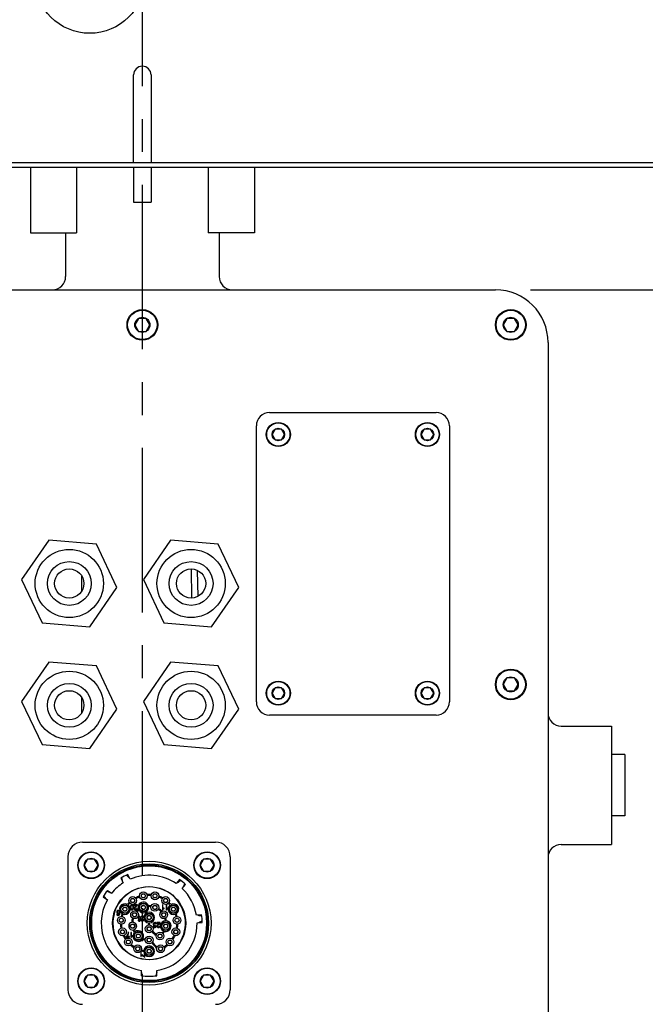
# Model space of a CAD drawing. Header units: millimetres. Extents: x 7426 to 8300, y 124 to 421.
# Tile 11 of 130: x 7946.51 to 7953.64, y 223.72 to 234.95. Entities that reach past the tile are written whole.
import ezdxf

# ---------------------------------------------------------------- set-up
doc = ezdxf.new("R2010")
doc.units = ezdxf.units.MM
doc.linetypes.add('CENTER', pattern=[0.6, 0.375, -0.075, 0.075, -0.075])
for name, color, linetype in [('DIM', 7, 'Continuous'), ('中心线', 7, 'Continuous'), ('外形图', 7, 'Continuous')]:
    doc.layers.add(name, color=color, linetype=linetype)
doc.styles.add('微软雅黑', font='msyh.ttc')
doc.dimstyles.new('尺寸标注_1_20比例', dxfattribs={"dimtxt": 2.1, "dimasz": 1.7, "dimexe": 0.5, "dimexo": 0.4, "dimgap": 0.5, "dimtad": 1, "dimdec": 1, "dimlfac": 20, "dimdsep": 46, "dimtxsty": '微软雅黑', "dimcen": 0.09, "dimadec": 0, "dimazin": 0, "dimtp": 0.01, "dimtm": 0.01, "dimtfac": 1, "dimtdec": 1, "dimtofl": 0, "dimtmove": 0, "dimatfit": 3, "dimfxl": 1, "dimtolj": 1, "dimarcsym": 0})

# ---------------------------------------------------------------- blocks, each defined once
blk = doc.blocks.new('*D1533')
at = {"layer": 'Defpoints', "color": 0}
for p in [(7952.535, 225.393), (7943.285, 223.118), (7952.535, 218.154)]:
    blk.add_point(p, dxfattribs=at)
at = {"layer": 'DIM', "color": 0, "lineweight": -2}
for p, q in [((7952.535, 224.993), (7952.535, 217.654)), ((7943.285, 222.718), (7943.285, 217.654)), ((7944.985, 218.154), (7950.835, 218.154))]:
    blk.add_line(p, q, dxfattribs=at)
at = {"layer": 'DIM', "color": 0}
for points in [[(7944.985, 218.437), (7944.985, 217.87), (7943.285, 218.154)], [(7950.835, 217.87), (7950.835, 218.437), (7952.535, 218.154)]]:
    blk.add_solid(points, dxfattribs=at)
at = {"layer": 'DIM', "color": 0, "insert": (7947.91, 219.745), "char_height": 2.1, "attachment_point": 5, "style": '微软雅黑'}
blk.add_mtext('\\A1;185', dxfattribs=at)
blk = doc.blocks.new('*D1534')
at = {"layer": 'Defpoints', "color": 0}
for p in [(7951.935, 231.868), (7951.935, 222.868), (7961.193, 222.868)]:
    blk.add_point(p, dxfattribs=at)
at = {"layer": 'DIM', "color": 0, "lineweight": -2}
for p, q in [((7952.335, 231.868), (7961.693, 231.868)), ((7961.193, 230.168), (7961.193, 224.568)), ((7952.335, 222.868), (7961.693, 222.868))]:
    blk.add_line(p, q, dxfattribs=at)
at = {"layer": 'DIM', "color": 0}
for points in [[(7961.477, 230.168), (7960.91, 230.168), (7961.193, 231.868)], [(7960.91, 224.568), (7961.477, 224.568), (7961.193, 222.868)]]:
    blk.add_solid(points, dxfattribs=at)
at = {"layer": 'DIM', "color": 0, "insert": (7959.603, 227.368), "char_height": 2.1, "attachment_point": 5, "rotation": 90, "style": '微软雅黑'}
blk.add_mtext('\\A1;180', dxfattribs=at)

msp = doc.modelspace()

# ---------------------------------------------------------------- linework, layer by layer
at = {"layer": '中心线', "linetype": 'CENTER', "ltscale": 5}
msp.add_line((7947.9098, 222.1896), (7947.9098, 287.3518), dxfattribs=at)
at = {"layer": '外形图', "linetype": 'Continuous'}
for p, q in [((7947.8098, 233.3182), (7947.8098, 234.3182)), ((7948.0098, 234.3182), (7948.0098, 233.3182)), ((7940.0347, 233.2682), (7947.1574, 233.2682)), ((7940.1597, 233.3182), (7955.6599, 233.3182)), ((7946.6327, 233.2682), (7946.6327, 232.5182)), ((7947.1574, 233.2682), (7948.6623, 233.2682)), ((7947.1598, 233.2682), (7947.1598, 232.5182)), ((7947.8098, 233.2682), (7947.8098, 232.8682)), ((7948.0098, 233.2682), (7948.0098, 232.8682)), ((7948.6599, 233.2682), (7948.6599, 232.5182)), ((7948.6623, 233.2682), (7955.7849, 233.2682)), ((7949.187, 233.2682), (7949.187, 232.5182)), ((7947.8098, 232.8682), (7948.0098, 232.8682)), ((7946.6327, 232.5182), (7947.1598, 232.5182)), ((7947.0348, 232.5182), (7947.0348, 232.0182)), ((7949.187, 232.5182), (7948.6599, 232.5182)), ((7948.7849, 232.5182), (7948.7849, 232.0182)), ((7943.8848, 231.8682), (7951.9349, 231.8682)), ((7947.8668, 231.5426), (7947.8238, 231.4682)), ((7947.9528, 231.5426), (7947.8668, 231.5426)), ((7947.9958, 231.4682), (7947.9528, 231.5426)), ((7952.0669, 231.5426), (7952.0239, 231.4682)), ((7952.1529, 231.5426), (7952.0669, 231.5426)), ((7952.1959, 231.4682), (7952.1529, 231.5426)), ((7947.8238, 231.4682), (7947.8668, 231.3937)), ((7947.9528, 231.3937), (7947.9958, 231.4682)), ((7952.0239, 231.4682), (7952.0669, 231.3937)), ((7952.1529, 231.3937), (7952.1959, 231.4682)), ((7947.8668, 231.3937), (7947.9528, 231.3937)), ((7952.0669, 231.3937), (7952.1529, 231.3937)), ((7952.5349, 231.2681), (7952.5349, 223.118)), ((7949.3599, 230.4681), (7951.2599, 230.4681)), ((7949.2099, 227.1681), (7949.2099, 230.3181)), ((7951.4099, 230.3181), (7951.4099, 227.1681)), ((7949.424, 230.2803), (7949.3881, 230.2181)), ((7949.3881, 230.2181), (7949.424, 230.156)), ((7949.4957, 230.2803), (7949.424, 230.2803)), ((7949.5316, 230.2181), (7949.4957, 230.2803)), ((7949.4957, 230.156), (7949.5316, 230.2181)), ((7951.124, 230.2803), (7951.0881, 230.2181)), ((7951.0881, 230.2181), (7951.124, 230.156)), ((7951.1958, 230.2803), (7951.124, 230.2803)), ((7951.2316, 230.2181), (7951.1958, 230.2803)), ((7951.1958, 230.156), (7951.2316, 230.2181)), ((7949.424, 230.156), (7949.4957, 230.156)), ((7951.124, 230.156), (7951.1958, 230.156)), ((7946.8429, 229.0117), (7946.533, 228.563)), ((7947.3864, 228.9676), (7946.8429, 229.0117)), ((7947.62, 228.4749), (7947.3864, 228.9676)), ((7948.2318, 229.0117), (7947.9219, 228.563)), ((7948.7753, 228.9676), (7948.2318, 229.0117)), ((7949.0089, 228.4749), (7948.7753, 228.9676)), ((7947.2154, 228.611), (7947.2154, 228.4269)), ((7948.4656, 228.6856), (7948.4713, 228.3525)), ((7948.5444, 228.3723), (7948.5392, 228.6684)), ((7946.533, 228.563), (7946.7666, 228.0703)), ((7947.9219, 228.563), (7948.1555, 228.0703)), ((7947.3101, 228.0262), (7947.62, 228.4749)), ((7948.699, 228.0262), (7949.0089, 228.4749)), ((7946.7666, 228.0703), (7947.3101, 228.0262)), ((7948.1555, 228.0703), (7948.699, 228.0262)), ((7946.8429, 227.6228), (7946.533, 227.1741)), ((7947.3864, 227.5787), (7946.8429, 227.6228)), ((7948.2318, 227.6228), (7947.9219, 227.1741)), ((7948.7753, 227.5787), (7948.2318, 227.6228)), ((7947.62, 227.086), (7947.3864, 227.5787)), ((7949.0089, 227.086), (7948.7753, 227.5787)), ((7952.0669, 227.4426), (7952.0239, 227.3681)), ((7952.1529, 227.4426), (7952.0669, 227.4426)), ((7952.1959, 227.3681), (7952.1529, 227.4426)), ((7949.424, 227.3302), (7949.3881, 227.2681)), ((7949.3881, 227.2681), (7949.424, 227.206)), ((7949.4957, 227.3302), (7949.424, 227.3302)), ((7949.5316, 227.2681), (7949.4957, 227.3302)), ((7949.4957, 227.206), (7949.5316, 227.2681)), ((7951.124, 227.3302), (7951.0881, 227.2681)), ((7951.0881, 227.2681), (7951.124, 227.206)), ((7951.1958, 227.3302), (7951.124, 227.3302)), ((7951.2316, 227.2681), (7951.1958, 227.3302)), ((7951.1958, 227.206), (7951.2316, 227.2681)), ((7952.0239, 227.3681), (7952.0669, 227.2936)), ((7952.0669, 227.2936), (7952.1529, 227.2936)), ((7952.1529, 227.2936), (7952.1959, 227.3681)), ((7946.533, 227.1741), (7946.7666, 226.6814)), ((7947.2154, 227.2221), (7947.2154, 227.0379)), ((7947.9219, 227.1741), (7948.1555, 226.6814)), ((7949.424, 227.206), (7949.4957, 227.206)), ((7951.124, 227.206), (7951.1958, 227.206)), ((7947.3101, 226.6373), (7947.62, 227.086)), ((7948.699, 226.6373), (7949.0089, 227.086)), ((7951.2599, 227.0181), (7949.3599, 227.0181)), ((7952.6849, 226.8931), (7953.2599, 226.8931)), ((7953.2599, 226.893), (7953.2599, 225.5432)), ((7946.7666, 226.6814), (7947.3101, 226.6373)), ((7948.1555, 226.6814), (7948.699, 226.6373)), ((7953.4099, 226.5681), (7953.2599, 226.5681)), ((7953.4099, 226.5681), (7953.4099, 225.8681)), ((7953.4099, 225.8681), (7953.2599, 225.8681)), ((7947.2288, 225.57), (7948.7455, 225.57)), ((7952.6849, 225.5431), (7953.2599, 225.5431)), ((7947.0622, 223.8867), (7947.0622, 225.4034)), ((7947.2862, 225.3752), (7947.2463, 225.3061)), ((7947.3659, 225.3752), (7947.2862, 225.3752)), ((7947.4058, 225.3061), (7947.3659, 225.3752)), ((7948.6084, 225.3752), (7948.5686, 225.3061)), ((7948.6882, 225.3752), (7948.6084, 225.3752)), ((7948.728, 225.3061), (7948.6882, 225.3752)), ((7948.9122, 225.4034), (7948.9122, 223.8867)), ((7947.2463, 225.3061), (7947.2862, 225.2371)), ((7947.3659, 225.2371), (7947.4058, 225.3061)), ((7948.5686, 225.3061), (7948.6084, 225.2371)), ((7948.6882, 225.2371), (7948.728, 225.3061)), ((7947.2862, 225.2371), (7947.3659, 225.2371)), ((7947.6644, 225.1574), (7947.6921, 225.1052)), ((7947.6836, 225.1319), (7947.6761, 225.1646)), ((7947.7304, 225.1935), (7947.7533, 225.1689)), ((7947.7706, 225.147), (7947.7429, 225.1991)), ((7948.3327, 225.1423), (7948.2955, 225.0964)), ((7948.3167, 225.1147), (7948.3439, 225.1344)), ((7948.6084, 225.2371), (7948.6882, 225.2371)), ((7947.5113, 225.0196), (7947.5603, 224.9866)), ((7948.3646, 225.0405), (7948.4018, 225.0864)), ((7948.3917, 225.0957), (7948.378, 225.065)), ((7947.4616, 224.9459), (7947.5106, 224.9129)), ((7947.4906, 224.9324), (7947.4686, 224.9577)), ((7947.503, 225.0087), (7947.5347, 224.9978)), ((7947.7783, 224.9145), (7947.7801, 224.9145)), ((7947.8186, 224.9145), (7947.8205, 224.9145)), ((7947.8994, 224.9684), (7947.9013, 224.9684)), ((7947.9013, 224.9461), (7947.8994, 224.9461)), ((7947.9397, 224.9684), (7947.9416, 224.9684)), ((7947.9416, 224.9461), (7947.9397, 224.9461)), ((7948.0327, 224.9684), (7948.0346, 224.9684)), ((7948.0346, 224.9461), (7948.0327, 224.9461)), ((7948.0731, 224.9684), (7948.0749, 224.9684)), ((7948.0749, 224.9461), (7948.0731, 224.9461)), ((7948.1538, 224.9145), (7948.1557, 224.9145)), ((7948.1942, 224.9145), (7948.1961, 224.9145)), ((7947.6894, 224.8161), (7947.6913, 224.8161)), ((7947.6913, 224.7939), (7947.6894, 224.7939)), ((7947.7297, 224.8161), (7947.7316, 224.8161)), ((7947.7316, 224.7939), (7947.7297, 224.7939)), ((7947.7801, 224.8922), (7947.7783, 224.8922)), ((7947.8534, 224.8539), (7947.8167, 224.8539)), ((7947.8167, 224.8539), (7947.8167, 224.8473)), ((7947.8167, 224.8473), (7947.8439, 224.8473)), ((7947.8205, 224.8922), (7947.8186, 224.8922)), ((7947.8521, 224.8141), (7947.8451, 224.8149)), ((7947.9005, 224.8361), (7947.9024, 224.8361)), ((7947.9024, 224.8139), (7947.9005, 224.8139)), ((7947.9409, 224.8361), (7947.9427, 224.8361)), ((7947.9427, 224.8139), (7947.9409, 224.8139)), ((7948.0316, 224.8361), (7948.0335, 224.8361)), ((7948.0335, 224.8139), (7948.0316, 224.8139)), ((7948.072, 224.8361), (7948.0738, 224.8361)), ((7948.0738, 224.8139), (7948.072, 224.8139)), ((7948.1447, 224.854), (7948.1379, 224.854)), ((7948.1379, 224.854), (7948.138, 224.7982)), ((7948.138, 224.7982), (7948.1424, 224.7982)), ((7948.1448, 224.8105), (7948.1447, 224.854)), ((7948.1557, 224.8922), (7948.1538, 224.8922)), ((7948.1584, 224.8122), (7948.1584, 224.8188)), ((7948.1879, 224.8541), (7948.1811, 224.8541)), ((7948.1811, 224.8541), (7948.1812, 224.7983)), ((7948.1812, 224.7983), (7948.1856, 224.7983)), ((7948.188, 224.8106), (7948.1879, 224.8541)), ((7948.1961, 224.8922), (7948.1942, 224.8922)), ((7948.2016, 224.8122), (7948.2016, 224.8188)), ((7948.2427, 224.8161), (7948.2446, 224.8161)), ((7948.2446, 224.7939), (7948.2427, 224.7939)), ((7948.2831, 224.8161), (7948.2849, 224.8161)), ((7948.2849, 224.7939), (7948.2831, 224.7939)), ((7947.6255, 224.7481), (7947.6187, 224.7476)), ((7947.6483, 224.6895), (7947.6501, 224.6895)), ((7947.6886, 224.6895), (7947.6905, 224.6895)), ((7947.7999, 224.7522), (7947.8018, 224.7522)), ((7947.8018, 224.73), (7947.7999, 224.73)), ((7947.8403, 224.7522), (7947.8422, 224.7522)), ((7947.8422, 224.73), (7947.8403, 224.73)), ((7947.8657, 224.6812), (7947.8602, 224.6807)), ((7947.9252, 224.7227), (7947.8951, 224.7227)), ((7947.8951, 224.7227), (7947.8951, 224.7161)), ((7947.8951, 224.7161), (7947.9174, 224.7161)), ((7947.9241, 224.683), (7947.9184, 224.6837)), ((7947.9661, 224.72), (7947.9679, 224.72)), ((7947.9679, 224.6978), (7947.9661, 224.6978)), ((7948.0064, 224.72), (7948.0083, 224.72)), ((7948.0083, 224.6978), (7948.0064, 224.6978)), ((7948.1322, 224.7522), (7948.134, 224.7522)), ((7948.134, 224.73), (7948.1322, 224.73)), ((7948.1725, 224.7522), (7948.1744, 224.7522)), ((7948.1744, 224.73), (7948.1725, 224.73)), ((7948.2838, 224.6895), (7948.2857, 224.6895)), ((7948.3242, 224.6895), (7948.3261, 224.6895)), ((7948.5849, 224.7419), (7948.5261, 224.7368)), ((7948.5539, 224.7342), (7948.587, 224.7284)), ((7947.6501, 224.6672), (7947.6483, 224.6672)), ((7947.6905, 224.6672), (7947.6886, 224.6672)), ((7947.7772, 224.6228), (7947.779, 224.6228)), ((7947.779, 224.6006), (7947.7772, 224.6006)), ((7947.8175, 224.6228), (7947.8194, 224.6228)), ((7947.8194, 224.6006), (7947.8175, 224.6006)), ((7947.9661, 224.5922), (7947.9679, 224.5922)), ((7947.9679, 224.57), (7947.9661, 224.57)), ((7947.9816, 224.6481), (7947.9816, 224.6252)), ((7947.9927, 224.6252), (7947.9927, 224.6481)), ((7948.0064, 224.5922), (7948.0083, 224.5922)), ((7948.0083, 224.57), (7948.0064, 224.57)), ((7948.0545, 224.6189), (7948.0553, 224.6249)), ((7948.068, 224.6098), (7948.0612, 224.611)), ((7948.0619, 224.6356), (7948.0687, 224.6365)), ((7948.1128, 224.6512), (7948.0761, 224.6512)), ((7948.0761, 224.6512), (7948.0761, 224.6446)), ((7948.0761, 224.6446), (7948.1033, 224.6446)), ((7948.1115, 224.6115), (7948.1045, 224.6122)), ((7948.155, 224.6228), (7948.1568, 224.6228)), ((7948.1568, 224.6006), (7948.155, 224.6006)), ((7948.1953, 224.6228), (7948.1972, 224.6228)), ((7948.1972, 224.6006), (7948.1953, 224.6006)), ((7948.2857, 224.6672), (7948.2838, 224.6672)), ((7948.3261, 224.6672), (7948.3242, 224.6672)), ((7948.5338, 224.6482), (7948.5927, 224.6534)), ((7948.5923, 224.6671), (7948.5608, 224.6556)), ((7947.6622, 224.5572), (7947.664, 224.5572)), ((7947.664, 224.535), (7947.6622, 224.535)), ((7947.7025, 224.5572), (7947.7044, 224.5572)), ((7947.7044, 224.535), (7947.7025, 224.535)), ((7947.7259, 224.4901), (7947.7259, 224.4848)), ((7947.7259, 224.4848), (7947.7619, 224.4848)), ((7947.7619, 224.4914), (7947.7347, 224.4914)), ((7947.7541, 224.5396), (7947.7471, 224.5396)), ((7947.7619, 224.4848), (7947.7619, 224.4914)), ((7947.7866, 224.5396), (7947.7798, 224.5396)), ((7947.7798, 224.5396), (7947.7798, 224.4839)), ((7947.7798, 224.4839), (7947.7842, 224.4839)), ((7947.7866, 224.4962), (7947.7866, 224.5396)), ((7947.8003, 224.4978), (7947.8003, 224.5044)), ((7947.8427, 224.5095), (7947.8446, 224.5095)), ((7947.8446, 224.4872), (7947.8427, 224.4872)), ((7947.8831, 224.5095), (7947.8849, 224.5095)), ((7947.8849, 224.4872), (7947.8831, 224.4872)), ((7947.9661, 224.4645), (7947.9679, 224.4645)), ((7948.0064, 224.4645), (7948.0083, 224.4645)), ((7948.0894, 224.5095), (7948.0913, 224.5095)), ((7948.0913, 224.4872), (7948.0894, 224.4872)), ((7948.1298, 224.5095), (7948.1316, 224.5095)), ((7948.1316, 224.4872), (7948.1298, 224.4872)), ((7948.27, 224.5572), (7948.2718, 224.5572)), ((7948.2718, 224.535), (7948.27, 224.535)), ((7948.3103, 224.5572), (7948.3122, 224.5572)), ((7948.3122, 224.535), (7948.3103, 224.535)), ((7947.7288, 224.4422), (7947.7307, 224.4422)), ((7947.7307, 224.42), (7947.7288, 224.42)), ((7947.7692, 224.4422), (7947.7711, 224.4422)), ((7947.7711, 224.42), (7947.7692, 224.42)), ((7947.8361, 224.3645), (7947.8379, 224.3645)), ((7947.8764, 224.3645), (7947.8783, 224.3645)), ((7947.9679, 224.4422), (7947.9661, 224.4422)), ((7948.0083, 224.4422), (7948.0064, 224.4422)), ((7948.0961, 224.3645), (7948.0979, 224.3645)), ((7948.1364, 224.3645), (7948.1383, 224.3645)), ((7948.2033, 224.4422), (7948.2052, 224.4422)), ((7948.2052, 224.42), (7948.2033, 224.42)), ((7948.2436, 224.4422), (7948.2455, 224.4422)), ((7948.2455, 224.42), (7948.2436, 224.42)), ((7947.8379, 224.3422), (7947.8361, 224.3422)), ((7947.8783, 224.3422), (7947.8764, 224.3422)), ((7947.8981, 224.3206), (7947.8913, 224.3206)), ((7947.8913, 224.3206), (7947.8913, 224.2648)), ((7947.8913, 224.2648), (7947.8957, 224.2648)), ((7947.8981, 224.2772), (7947.8981, 224.3206)), ((7947.9117, 224.2788), (7947.9117, 224.2854)), ((7947.9363, 224.2855), (7947.9123, 224.2716)), ((7947.9123, 224.2716), (7947.9363, 224.2577)), ((7947.9363, 224.2577), (7947.9363, 224.2855)), ((7947.9661, 224.3367), (7947.9679, 224.3367)), ((7947.9679, 224.3145), (7947.9661, 224.3145)), ((7948.0064, 224.3367), (7948.0083, 224.3367)), ((7948.0083, 224.3145), (7948.0064, 224.3145)), ((7948.0979, 224.3422), (7948.0961, 224.3422)), ((7948.1383, 224.3422), (7948.1364, 224.3422)), ((7947.2862, 224.0529), (7947.2463, 223.9839)), ((7947.3659, 224.0529), (7947.2862, 224.0529)), ((7947.4058, 223.9839), (7947.3659, 224.0529)), ((7947.8983, 224.046), (7947.8983, 224.1056)), ((7947.9124, 224.0441), (7947.9029, 224.0796)), ((7948.0715, 224.0796), (7948.062, 224.0441)), ((7948.0761, 224.046), (7948.0761, 224.1056)), ((7948.6084, 224.0529), (7948.5686, 223.9839)), ((7948.6882, 224.0529), (7948.6084, 224.0529)), ((7948.728, 223.9839), (7948.6882, 224.0529)), ((7947.2463, 223.9839), (7947.2862, 223.9149)), ((7947.2862, 223.9149), (7947.3659, 223.9149)), ((7947.3659, 223.9149), (7947.4058, 223.9839)), ((7948.5686, 223.9839), (7948.6084, 223.9149)), ((7948.6084, 223.9149), (7948.6882, 223.9149)), ((7948.6882, 223.9149), (7948.728, 223.9839))]:
    msp.add_line(p, q, dxfattribs=at)
for centre, radius in [((7947.3098, 235.4182), 0.625), ((7947.9098, 231.4682), 0.175), ((7952.1099, 231.4682), 0.175), ((7947.9098, 231.4682), 0.1675), ((7947.9098, 231.4682), 0.086), ((7952.1099, 231.4682), 0.1675), ((7952.1099, 231.4682), 0.086), ((7949.4599, 230.2181), 0.1375), ((7949.4599, 230.2181), 0.1325), ((7951.1599, 230.2181), 0.1375), ((7951.1599, 230.2181), 0.1325), ((7949.4599, 230.2181), 0.0718), ((7951.1599, 230.2181), 0.0718), ((7947.0765, 228.519), 0.3889), ((7948.4654, 228.519), 0.3889), ((7947.0765, 228.519), 0.25), ((7948.4654, 228.519), 0.25), ((7947.0765, 228.519), 0.1667), ((7948.4654, 228.519), 0.1667), ((7947.0765, 227.13), 0.3889), ((7948.4654, 227.13), 0.3889), ((7952.1099, 227.3681), 0.175), ((7952.1099, 227.3681), 0.1675), ((7947.0765, 227.13), 0.25), ((7948.4654, 227.13), 0.25), ((7949.4599, 227.2681), 0.1375), ((7949.4599, 227.2681), 0.1325), ((7951.1599, 227.2681), 0.1375), ((7951.1599, 227.2681), 0.1325), ((7952.1099, 227.3681), 0.086), ((7947.0765, 227.13), 0.1667), ((7948.4654, 227.13), 0.1667), ((7949.4599, 227.2681), 0.0718), ((7951.1599, 227.2681), 0.0718), ((7947.3261, 225.3061), 0.1528), ((7947.3261, 225.3061), 0.1472), ((7947.3261, 225.3061), 0.0797), ((7948.6483, 225.3061), 0.1528), ((7948.6483, 225.3061), 0.1472), ((7948.6483, 225.3061), 0.0797), ((7947.9872, 224.645), 0.7056), ((7947.9872, 224.645), 0.6778), ((7947.9872, 224.645), 0.6639), ((7947.9872, 224.645), 0.655), ((7947.9872, 224.645), 0.4167), ((7947.7994, 224.9034), 0.0444), ((7947.7994, 224.9034), 0.0239), ((7947.7994, 224.9034), 0.0222), ((7947.9205, 224.9572), 0.0444), ((7947.9205, 224.9572), 0.0239), ((7947.9205, 224.9572), 0.0222), ((7948.0538, 224.9572), 0.0444), ((7948.0538, 224.9572), 0.0239), ((7948.0538, 224.9572), 0.0222), ((7948.175, 224.9034), 0.0444), ((7948.175, 224.9034), 0.0239), ((7948.175, 224.9034), 0.0222), ((7947.7105, 224.805), 0.05), ((7947.7105, 224.805), 0.0444), ((7947.7105, 224.805), 0.0239), ((7947.7105, 224.805), 0.0222), ((7947.9216, 224.825), 0.05), ((7947.9216, 224.825), 0.0444), ((7947.9216, 224.825), 0.0239), ((7947.9216, 224.825), 0.0222), ((7948.0527, 224.825), 0.0444), ((7948.0527, 224.825), 0.0239), ((7948.0527, 224.825), 0.0222), ((7948.2638, 224.805), 0.05), ((7948.2638, 224.805), 0.0444), ((7948.2638, 224.805), 0.0239), ((7948.2638, 224.805), 0.0222), ((7947.6694, 224.6784), 0.0444), ((7947.6694, 224.6784), 0.0239), ((7947.6694, 224.6784), 0.0222), ((7947.8211, 224.7411), 0.0444), ((7947.8211, 224.7411), 0.0239), ((7947.8211, 224.7411), 0.0222), ((7947.9872, 224.7089), 0.05), ((7947.9872, 224.7089), 0.0444), ((7947.9872, 224.7089), 0.0239), ((7947.9872, 224.7089), 0.0222), ((7948.1533, 224.7411), 0.0444), ((7948.1533, 224.7411), 0.0239), ((7948.1533, 224.7411), 0.0222), ((7948.305, 224.6784), 0.0444), ((7948.305, 224.6784), 0.0239), ((7948.305, 224.6784), 0.0222), ((7947.6833, 224.5461), 0.0444), ((7947.6833, 224.5461), 0.0239), ((7947.6833, 224.5461), 0.0222), ((7947.7983, 224.6117), 0.0239), ((7947.7983, 224.6117), 0.0222), ((7947.9872, 224.5811), 0.0444), ((7947.9872, 224.5811), 0.0239), ((7947.9872, 224.5811), 0.0222), ((7948.1761, 224.6117), 0.05), ((7948.1761, 224.6117), 0.0444), ((7948.1761, 224.6117), 0.0239), ((7948.1761, 224.6117), 0.0222), ((7948.2911, 224.5461), 0.0444), ((7948.2911, 224.5461), 0.0239), ((7948.2911, 224.5461), 0.0222), ((7947.7499, 224.4311), 0.0444), ((7947.8638, 224.4984), 0.05), ((7947.8638, 224.4984), 0.0444), ((7947.8638, 224.4984), 0.0239), ((7947.8638, 224.4984), 0.0222), ((7947.9872, 224.4534), 0.0444), ((7947.9872, 224.4534), 0.0239), ((7947.9872, 224.4534), 0.0222), ((7948.1105, 224.4984), 0.0444), ((7948.1105, 224.4984), 0.0239), ((7948.1105, 224.4984), 0.0222), ((7948.2244, 224.4311), 0.0444), ((7947.7499, 224.4311), 0.0239), ((7947.7499, 224.4311), 0.0222), ((7947.8572, 224.3534), 0.0444), ((7947.8572, 224.3534), 0.0239), ((7947.8572, 224.3534), 0.0222), ((7947.9872, 224.3256), 0.05), ((7947.9872, 224.3256), 0.0444), ((7947.9872, 224.3256), 0.0239), ((7947.9872, 224.3256), 0.0222), ((7948.1172, 224.3534), 0.0444), ((7948.1172, 224.3534), 0.0239), ((7948.1172, 224.3534), 0.0222), ((7948.2244, 224.4311), 0.0239), ((7948.2244, 224.4311), 0.0222), ((7947.3261, 223.9839), 0.1528), ((7947.3261, 223.9839), 0.1472), ((7948.6483, 223.9839), 0.1528), ((7948.6483, 223.9839), 0.1472), ((7947.3261, 223.9839), 0.0797), ((7948.6483, 223.9839), 0.0797)]:
    msp.add_circle(centre, radius, dxfattribs=at)
for centre, radius, start, end in [((7947.9098, 234.3182), 0.1, 0, 180), ((7946.8848, 232.0182), 0.15, 270, 0), ((7948.9349, 232.0182), 0.15, 180, 270), ((7951.9349, 231.2681), 0.6, 0, 90), ((7949.3599, 230.3181), 0.15, 90, 180), ((7951.2599, 230.3181), 0.15, 0, 90), ((7949.3599, 227.1681), 0.15, 180, 270), ((7951.2599, 227.1681), 0.15, 270, 0), ((7952.6849, 227.0431), 0.15, 180, 270), ((7947.2288, 225.4034), 0.1667, 90, 180), ((7948.7455, 225.4034), 0.1667, 0, 90), ((7952.6849, 225.3931), 0.15, 90, 180), ((7947.9872, 224.645), 0.6056, 113.79102, 122.20898), ((7947.6565, 225.1256), 0.0278, 349.86957, 13), ((7947.7736, 225.1879), 0.0278, 223, 246.13043), ((7947.9872, 224.645), 0.5467, 55.66334, 113.33666), ((7947.9872, 224.645), 0.6056, 46.79102, 55.20898), ((7947.9872, 224.645), 0.6056, 141.79102, 150.20898), ((7947.9872, 224.645), 0.5467, 122.66334, 141.33666), ((7947.9872, 224.645), 0.4139, 96.67024, 178.05029), ((7947.9872, 224.645), 0.4139, 358.05029, 96.67024), ((7948.3004, 225.1371), 0.0278, 282.86957, 306), ((7947.9872, 224.645), 0.5467, 9.66334, 46.33666), ((7948.4034, 225.0537), 0.0278, 156, 179.13043), ((7947.9872, 224.645), 0.5467, 150.66334, 260.64206), ((7947.4696, 224.9141), 0.0278, 17.86957, 41), ((7947.5438, 225.0241), 0.0278, 251, 274.13043), ((7947.9872, 224.645), 0.3278, 109.7848, 118.27846), ((7947.9872, 224.645), 0.3167, 110.05461, 118.01362), ((7947.9872, 224.645), 0.3278, 85.67885, 94.32115), ((7947.9872, 224.645), 0.3167, 85.94866, 94.05134), ((7947.9872, 224.645), 0.3167, 61.98638, 69.94539), ((7947.9872, 224.645), 0.3278, 61.72154, 70.2152), ((7947.7105, 224.805), 0.0611, 62.24633, 237.67094), ((7947.7105, 224.805), 0.0611, 248.20284, 51.71531), ((7947.9872, 224.645), 0.3278, 133.74697, 139.22216), ((7947.9872, 224.645), 0.3167, 134.01181, 138.95087), ((7947.8089, 224.8222), 0.0356, 194.33989, 196.09515), ((7947.9872, 224.645), 0.2, 127.79996, 137.13899), ((7947.9872, 224.645), 0.1889, 128.48057, 136.57241), ((7947.9216, 224.825), 0.0611, 18.95404, 201.06895), ((7947.9216, 224.825), 0.0611, 211.72425, 8.29875), ((7947.9872, 224.645), 0.2, 82.78837, 92.22304), ((7947.9872, 224.645), 0.1889, 83.38149, 91.54242), ((7947.9872, 224.645), 0.1889, 43.42759, 56.59551), ((7947.9872, 224.645), 0.2, 42.86101, 57.18863), ((7948.222, 224.7689), 0.0479, 115.27694, 116.96975), ((7948.2638, 224.805), 0.0611, 128.28556, 291.79826), ((7947.9872, 224.645), 0.3167, 41.05182, 45.98819), ((7947.9872, 224.645), 0.3278, 40.77784, 46.25303), ((7948.2638, 224.805), 0.0611, 302.32906, 117.75367), ((7947.9872, 224.645), 0.3278, 160.69511, 166.27429), ((7947.9872, 224.645), 0.3167, 160.96909, 166.01638), ((7947.9872, 224.645), 0.2, 162.75407, 177.20267), ((7947.9872, 224.645), 0.1889, 163.32064, 176.62808), ((7947.9872, 224.7089), 0.0611, 275.21591, 264.78409), ((7947.9872, 224.645), 0.1889, 8.44599, 16.67936), ((7947.9872, 224.645), 0.2, 7.77901, 17.24593), ((7947.9872, 224.645), 0.3167, 13.98362, 19.03426), ((7947.9872, 224.645), 0.3278, 13.72571, 19.30489), ((7948.5587, 224.7616), 0.0278, 236.86957, 260), ((7947.9872, 224.645), 0.6056, 0.79102, 9.20898), ((7947.9872, 224.645), 0.4139, 178.05029, 180), ((7947.9872, 224.645), 0.4139, 180, 276.67024), ((7947.9872, 224.645), 0.3278, 181.74941, 190.28679), ((7947.9872, 224.645), 0.3167, 182.00732, 190.03128), ((7947.7983, 224.6117), 0.0444, 90, 290.01596), ((7947.7983, 224.6117), 0.0444, 290.01596, 90), ((7947.7977, 224.6063), 0.0499, 87.68444, 88.914), ((7947.9872, 224.645), 0.1892, 203.38242, 211.48602), ((7947.9872, 224.645), 0.4139, 276.67024, 358.05029), ((7947.9872, 224.645), 0.5467, 279.35794, 0.33666), ((7948.1761, 224.6117), 0.0611, 91.92101, 248.06303), ((7948.1761, 224.6117), 0.0611, 258.70955, 81.27449), ((7947.9872, 224.645), 0.3167, 349.96872, 357.99268), ((7947.9872, 224.645), 0.3278, 349.71321, 358.25059), ((7948.5703, 224.6295), 0.0278, 110, 133.13043), ((7947.9872, 224.645), 0.3278, 205.76416, 214.30391), ((7947.9872, 224.645), 0.3167, 206.01967, 214.04094), ((7947.6569, 224.5497), 0.0913, 330.72232, 343.84932), ((7947.8093, 224.4792), 0.0268, 109.67303, 111.43389), ((7947.8638, 224.4984), 0.0611, 138.8217, 321.05673), ((7947.9872, 224.645), 0.2, 202.81329, 212.15112), ((7947.8638, 224.4984), 0.0611, 331.70966, 128.47709), ((7947.9872, 224.645), 0.2, 247.72731, 257.19781), ((7947.9872, 224.645), 0.1889, 248.40429, 256.61242), ((7948.4747, 225.032), 0.6667, 226.58359, 232.25262), ((7948.4747, 225.032), 0.6556, 226.55282, 231.86641), ((7947.9872, 224.645), 0.1889, 323.45032, 331.53805), ((7947.9872, 224.645), 0.2, 322.86214, 332.20504), ((7947.9872, 224.645), 0.3167, 325.95906, 333.98033), ((7947.9872, 224.645), 0.3278, 325.69609, 334.23584), ((7947.9872, 224.645), 0.3278, 229.77422, 238.24347), ((7947.9872, 224.645), 0.3167, 230.03719, 237.97669), ((7947.9872, 224.3256), 0.0611, 182.43524, 171.89955), ((7948.2784, 224.619), 0.3278, 217.22702, 231.37852), ((7948.2784, 224.619), 0.3167, 216.76386, 230.7026), ((7947.9872, 224.645), 0.3167, 302.02331, 309.96281), ((7947.9872, 224.645), 0.3278, 301.75653, 310.22578), ((7947.9872, 224.645), 0.3278, 253.7101, 259.26468), ((7947.9872, 224.645), 0.3167, 253.97688, 258.98553), ((7947.9321, 224.2354), 0.0479, 115.16695, 116.863), ((7947.876, 224.0724), 0.0278, 15, 36.73812), ((7947.9872, 224.645), 0.6056, 261.55911, 278.44089), ((7948.0983, 224.0724), 0.0278, 143.26188, 165), ((7947.2288, 223.8867), 0.1667, 180, 270), ((7948.7455, 223.8867), 0.1667, 270, 0)]:
    msp.add_arc(centre, radius, start, end, dxfattribs=at)
for points in [[(7947.7752, 224.8423), (7947.7738, 224.8382), (7947.7731, 224.833), (7947.7731, 224.8265)], [(7947.7731, 224.8265), (7947.7731, 224.821), (7947.7736, 224.8166), (7947.7744, 224.8133)], [(7947.7747, 224.8123), (7947.7755, 224.8095), (7947.7766, 224.8071), (7947.7779, 224.8051)], [(7947.7812, 224.8515), (7947.7785, 224.8493), (7947.7765, 224.8463), (7947.7752, 224.8423)], [(7947.7779, 224.8051), (7947.7793, 224.8028), (7947.7812, 224.8011), (7947.7834, 224.7999)], [(7947.7801, 224.8265), (7947.7801, 224.8356), (7947.7812, 224.8416), (7947.7834, 224.8446)], [(7947.7834, 224.8082), (7947.7812, 224.8113), (7947.7801, 224.8173), (7947.7801, 224.8265)], [(7947.7913, 224.8548), (7947.7872, 224.8548), (7947.7838, 224.8537), (7947.7812, 224.8515)], [(7947.7834, 224.8446), (7947.7855, 224.8477), (7947.7881, 224.8492), (7947.7913, 224.8492)], [(7947.7913, 224.8037), (7947.7881, 224.8037), (7947.7855, 224.8052), (7947.7834, 224.8082)], [(7947.7834, 224.7999), (7947.7857, 224.7987), (7947.7883, 224.7981), (7947.7913, 224.7981)], [(7947.8039, 224.8491), (7947.8008, 224.8529), (7947.7966, 224.8548), (7947.7913, 224.8548)], [(7947.7913, 224.8492), (7947.7944, 224.8492), (7947.7971, 224.8477), (7947.7992, 224.8447)], [(7947.7988, 224.8077), (7947.797, 224.805), (7947.7945, 224.8037), (7947.7913, 224.8037)], [(7947.7913, 224.7981), (7947.7953, 224.7981), (7947.7987, 224.7992), (7947.8013, 224.8013)], [(7947.8024, 224.8265), (7947.8024, 224.8174), (7947.8012, 224.8111), (7947.7988, 224.8077)], [(7947.7992, 224.8447), (7947.8013, 224.8417), (7947.8024, 224.8356), (7947.8024, 224.8265)], [(7947.8013, 224.8013), (7947.804, 224.8035), (7947.806, 224.8066), (7947.8074, 224.8106)], [(7947.8094, 224.8265), (7947.8094, 224.8369), (7947.8075, 224.8444), (7947.8039, 224.8491)], [(7947.8074, 224.8106), (7947.8087, 224.8146), (7947.8094, 224.8199), (7947.8094, 224.8265)], [(7947.8181, 224.8201), (7947.8172, 224.8179), (7947.8168, 224.8157), (7947.8168, 224.8135)], [(7947.8168, 224.8135), (7947.8168, 224.8091), (7947.8183, 224.8055), (7947.8214, 224.8025)], [(7947.8227, 224.8268), (7947.8205, 224.8245), (7947.819, 224.8222), (7947.8181, 224.8201)], [(7947.8214, 224.8025), (7947.8245, 224.7995), (7947.8288, 224.7981), (7947.8341, 224.7981)], [(7947.8332, 224.8366), (7947.8283, 224.8325), (7947.8248, 224.8292), (7947.8227, 224.8268)], [(7947.8238, 224.8133), (7947.8238, 224.8159), (7947.8248, 224.8187), (7947.827, 224.8216)], [(7947.8267, 224.8065), (7947.8248, 224.8084), (7947.8238, 224.8107), (7947.8238, 224.8133)], [(7947.8342, 224.8037), (7947.8311, 224.8037), (7947.8286, 224.8047), (7947.8267, 224.8065)], [(7947.827, 224.8216), (7947.8291, 224.8244), (7947.8332, 224.8284), (7947.8392, 224.8333)], [(7947.8411, 224.8436), (7947.8399, 224.8424), (7947.8373, 224.8401), (7947.8332, 224.8366)], [(7947.8341, 224.7981), (7947.8394, 224.7981), (7947.8436, 224.7995), (7947.8467, 224.8022)], [(7947.8421, 224.8067), (7947.8401, 224.8047), (7947.8375, 224.8037), (7947.8342, 224.8037)], [(7947.8392, 224.8333), (7947.8431, 224.8365), (7947.8461, 224.8393), (7947.8481, 224.8417)], [(7947.8439, 224.8473), (7947.8432, 224.8461), (7947.8422, 224.8448), (7947.8411, 224.8436)], [(7947.8451, 224.8149), (7947.8451, 224.8114), (7947.8441, 224.8086), (7947.8421, 224.8067)], [(7947.8467, 224.8022), (7947.8498, 224.8049), (7947.8517, 224.8089), (7947.8521, 224.8141)], [(7947.8481, 224.8417), (7947.8502, 224.8442), (7947.8517, 224.8466), (7947.8526, 224.8491)], [(7947.8526, 224.8491), (7947.8532, 224.8506), (7947.8535, 224.8522), (7947.8534, 224.8539)], [(7948.1424, 224.7982), (7948.1436, 224.8006), (7948.1456, 224.8031), (7948.1484, 224.8056)], [(7948.1513, 224.8152), (7948.1486, 224.8137), (7948.1465, 224.8121), (7948.1448, 224.8105)], [(7948.1484, 224.8056), (7948.1513, 224.8082), (7948.1546, 224.8104), (7948.1584, 224.8122)], [(7948.1584, 224.8188), (7948.1563, 224.818), (7948.1539, 224.8168), (7948.1513, 224.8152)], [(7948.1856, 224.7983), (7948.1868, 224.8007), (7948.1888, 224.8032), (7948.1916, 224.8057)], [(7948.1944, 224.8153), (7948.1918, 224.8137), (7948.1896, 224.8122), (7948.188, 224.8106)], [(7948.1916, 224.8057), (7948.1942, 224.808), (7948.1971, 224.81), (7948.2003, 224.8116)], [(7948.2016, 224.8188), (7948.1995, 224.8181), (7948.1971, 224.8169), (7948.1944, 224.8153)], [(7947.62, 224.7812), (7947.6185, 224.7782), (7947.6177, 224.775), (7947.6177, 224.7715)], [(7947.6177, 224.7715), (7947.6177, 224.7662), (7947.6194, 224.7618), (7947.6226, 224.7585)], [(7947.6187, 224.7476), (7947.6193, 224.7432), (7947.621, 224.7399), (7947.6238, 224.7374)], [(7947.6262, 224.7881), (7947.6236, 224.7865), (7947.6215, 224.7842), (7947.62, 224.7812)], [(7947.6226, 224.7585), (7947.6257, 224.7552), (7947.6296, 224.7535), (7947.6342, 224.7535)], [(7947.6238, 224.7374), (7947.6266, 224.735), (7947.6301, 224.7337), (7947.6345, 224.7337)], [(7947.6247, 224.7719), (7947.6247, 224.7759), (7947.6258, 224.7791), (7947.6278, 224.7814)], [(7947.6278, 224.7628), (7947.6257, 224.765), (7947.6247, 224.7681), (7947.6247, 224.7719)], [(7947.6281, 224.7423), (7947.627, 224.7435), (7947.6261, 224.7454), (7947.6255, 224.7481)], [(7947.6351, 224.7905), (7947.6318, 224.7905), (7947.6289, 224.7897), (7947.6262, 224.7881)], [(7947.6278, 224.7814), (7947.6299, 224.7837), (7947.6324, 224.7848), (7947.6353, 224.7848)], [(7947.6355, 224.7595), (7947.6324, 224.7595), (7947.6298, 224.7606), (7947.6278, 224.7628)], [(7947.6349, 224.7393), (7947.6322, 224.7393), (7947.6299, 224.7403), (7947.6281, 224.7423)], [(7947.6342, 224.7535), (7947.6368, 224.7535), (7947.6393, 224.7541), (7947.6416, 224.7553)], [(7947.6345, 224.7337), (7947.6404, 224.7337), (7947.645, 224.7358), (7947.6485, 224.7401)], [(7947.6406, 224.7411), (7947.639, 224.7399), (7947.6371, 224.7393), (7947.6349, 224.7393)], [(7947.6491, 224.7842), (7947.6455, 224.7884), (7947.6408, 224.7905), (7947.6351, 224.7905)], [(7947.6353, 224.7848), (7947.6372, 224.7848), (7947.6391, 224.7843), (7947.6409, 224.7832)], [(7947.6434, 224.7628), (7947.6412, 224.7606), (7947.6386, 224.7595), (7947.6355, 224.7595)], [(7947.6457, 224.748), (7947.6445, 224.745), (7947.6428, 224.7427), (7947.6406, 224.7411)], [(7947.6409, 224.7832), (7947.6427, 224.782), (7947.6441, 224.7804), (7947.6451, 224.7783)], [(7947.6416, 224.7553), (7947.644, 224.7565), (7947.646, 224.7584), (7947.6476, 224.7609)], [(7947.6466, 224.7715), (7947.6466, 224.7679), (7947.6455, 224.765), (7947.6434, 224.7628)], [(7947.6451, 224.7783), (7947.6461, 224.7761), (7947.6466, 224.7739), (7947.6466, 224.7715)], [(7947.6476, 224.7609), (7947.6476, 224.7553), (7947.647, 224.751), (7947.6457, 224.748)], [(7947.6485, 224.7401), (7947.6525, 224.745), (7947.6544, 224.7528), (7947.6544, 224.7635)], [(7947.6544, 224.7635), (7947.6544, 224.7731), (7947.6526, 224.78), (7947.6491, 224.7842)], [(7947.8614, 224.7148), (7947.86, 224.7118), (7947.8593, 224.7084), (7947.8593, 224.7047)], [(7947.8593, 224.7047), (7947.8593, 224.6992), (7947.8607, 224.6948), (7947.8634, 224.6916)], [(7947.8602, 224.6807), (7947.8607, 224.6762), (7947.8621, 224.6728), (7947.8644, 224.6705)], [(7947.8666, 224.7215), (7947.8644, 224.72), (7947.8627, 224.7178), (7947.8614, 224.7148)], [(7947.8634, 224.6916), (7947.8661, 224.6883), (7947.8692, 224.6867), (7947.8728, 224.6867)], [(7947.865, 224.7051), (7947.865, 224.7091), (7947.8659, 224.7123), (7947.8677, 224.7146)], [(7947.8676, 224.696), (7947.8659, 224.6981), (7947.865, 224.7012), (7947.865, 224.7051)], [(7947.8681, 224.6752), (7947.8671, 224.6764), (7947.8663, 224.6784), (7947.8657, 224.6812)], [(7947.8736, 224.7236), (7947.871, 224.7236), (7947.8687, 224.7229), (7947.8666, 224.7215)], [(7947.8739, 224.6927), (7947.8715, 224.6927), (7947.8694, 224.6938), (7947.8676, 224.696)], [(7947.8677, 224.7146), (7947.8694, 224.7169), (7947.8713, 224.718), (7947.8735, 224.718)], [(7947.8728, 224.6867), (7947.875, 224.6867), (7947.8771, 224.6873), (7947.879, 224.6885)], [(7947.8735, 224.718), (7947.876, 224.718), (7947.8782, 224.7168), (7947.8801, 224.7144)], [(7947.885, 224.7174), (7947.882, 224.7216), (7947.8782, 224.7236), (7947.8736, 224.7236)], [(7947.8803, 224.6959), (7947.8785, 224.6938), (7947.8763, 224.6927), (7947.8739, 224.6927)], [(7947.879, 224.6885), (7947.881, 224.6898), (7947.8826, 224.6916), (7947.8838, 224.694)], [(7947.8801, 224.7144), (7947.882, 224.712), (7947.883, 224.7087), (7947.883, 224.7047)], [(7947.883, 224.7047), (7947.883, 224.701), (7947.8821, 224.6981), (7947.8803, 224.6959)], [(7947.8838, 224.694), (7947.8838, 224.6872), (7947.883, 224.6821), (7947.8813, 224.6786)], [(7947.8849, 224.6738), (7947.8879, 224.6783), (7947.8894, 224.686), (7947.8894, 224.6967)], [(7947.8894, 224.6967), (7947.8894, 224.7064), (7947.8879, 224.7133), (7947.885, 224.7174)], [(7947.898, 224.6925), (7947.8961, 224.6892), (7947.8951, 224.6859), (7947.8951, 224.6823)], [(7947.8951, 224.6823), (7947.8951, 224.6783), (7947.8964, 224.6748), (7947.8987, 224.6716)], [(7947.9086, 224.7054), (7947.9034, 224.7), (7947.8998, 224.6957), (7947.898, 224.6925)], [(7947.9009, 224.6821), (7947.9009, 224.6846), (7947.9017, 224.6872), (7947.9033, 224.6901)], [(7947.9034, 224.6752), (7947.9017, 224.677), (7947.9009, 224.6793), (7947.9009, 224.6821)], [(7947.9033, 224.6901), (7947.9049, 224.6929), (7947.9083, 224.697), (7947.9135, 224.7022)], [(7947.9151, 224.7124), (7947.9141, 224.7112), (7947.9119, 224.7089), (7947.9086, 224.7054)], [(7947.9135, 224.7022), (7947.918, 224.7066), (7947.9211, 224.7105), (7947.9228, 224.7138)], [(7947.9174, 224.7161), (7947.9168, 224.7149), (7947.9161, 224.7137), (7947.9151, 224.7124)], [(7947.9184, 224.6837), (7947.9184, 224.6801), (7947.9175, 224.6774), (7947.9159, 224.6754)], [(7947.9196, 224.671), (7947.9222, 224.6737), (7947.9237, 224.6777), (7947.9241, 224.683)], [(7947.9228, 224.7138), (7947.9245, 224.7171), (7947.9253, 224.72), (7947.9252, 224.7227)], [(7947.8256, 224.5767), (7947.822, 224.5738), (7947.8178, 224.5716), (7947.8135, 224.5699)], [(7947.8644, 224.6705), (7947.8668, 224.6681), (7947.8697, 224.6669), (7947.8731, 224.6669)], [(7947.8735, 224.6725), (7947.8714, 224.6725), (7947.8696, 224.6734), (7947.8681, 224.6752)], [(7947.8731, 224.6669), (7947.8779, 224.6669), (7947.8818, 224.6692), (7947.8849, 224.6738)], [(7947.8813, 224.6786), (7947.8793, 224.6746), (7947.8767, 224.6725), (7947.8735, 224.6725)], [(7947.8987, 224.6716), (7947.9011, 224.6685), (7947.9046, 224.6669), (7947.9093, 224.6669)], [(7947.9095, 224.6725), (7947.907, 224.6725), (7947.905, 224.6734), (7947.9034, 224.6752)], [(7947.9093, 224.6669), (7947.9136, 224.6669), (7947.917, 224.6683), (7947.9196, 224.671)], [(7947.9159, 224.6754), (7947.9142, 224.6735), (7947.9121, 224.6725), (7947.9095, 224.6725)], [(7948.0377, 224.6471), (7948.0341, 224.6438), (7948.0323, 224.6396), (7948.0323, 224.6348)], [(7948.0323, 224.6348), (7948.0323, 224.6312), (7948.0333, 224.6282), (7948.0351, 224.6258)], [(7948.0351, 224.6258), (7948.0369, 224.6235), (7948.0395, 224.6219), (7948.0427, 224.6211)], [(7948.037, 224.6164), (7948.0357, 224.6144), (7948.0351, 224.6123), (7948.0351, 224.6099)], [(7948.0351, 224.6099), (7948.0351, 224.6074), (7948.0358, 224.605), (7948.0371, 224.6027)], [(7948.0427, 224.6211), (7948.0402, 224.62), (7948.0383, 224.6184), (7948.037, 224.6164)], [(7948.0371, 224.6027), (7948.0385, 224.6005), (7948.0404, 224.5987), (7948.043, 224.5974)], [(7948.0511, 224.6522), (7948.0457, 224.6522), (7948.0412, 224.6505), (7948.0377, 224.6471)], [(7948.0396, 224.6349), (7948.0396, 224.6382), (7948.0407, 224.641), (7948.0429, 224.6432)], [(7948.0427, 224.6272), (7948.0406, 224.6293), (7948.0396, 224.6318), (7948.0396, 224.6349)], [(7948.0421, 224.6097), (7948.0421, 224.6129), (7948.0433, 224.6152), (7948.0456, 224.6167)], [(7948.0446, 224.6035), (7948.043, 224.6052), (7948.0421, 224.6072), (7948.0421, 224.6097)], [(7948.0505, 224.6241), (7948.0473, 224.6241), (7948.0447, 224.6252), (7948.0427, 224.6272)], [(7948.0429, 224.6432), (7948.0451, 224.6454), (7948.0478, 224.6465), (7948.051, 224.6465)], [(7948.043, 224.5974), (7948.0455, 224.5961), (7948.0483, 224.5954), (7948.0513, 224.5954)], [(7948.0512, 224.601), (7948.0485, 224.601), (7948.0463, 224.6019), (7948.0446, 224.6035)], [(7948.0456, 224.6167), (7948.0479, 224.6182), (7948.0505, 224.619), (7948.0534, 224.619)], [(7948.0553, 224.6249), (7948.0534, 224.6244), (7948.0517, 224.6241), (7948.0505, 224.6241)], [(7948.051, 224.6465), (7948.0538, 224.6465), (7948.056, 224.6457), (7948.0579, 224.644)], [(7948.0632, 224.6478), (7948.06, 224.6507), (7948.056, 224.6522), (7948.0511, 224.6522)], [(7948.0578, 224.6035), (7948.0561, 224.6019), (7948.0538, 224.601), (7948.0512, 224.601)], [(7948.0513, 224.5954), (7948.0557, 224.5954), (7948.0594, 224.5967), (7948.0624, 224.5992)], [(7948.0534, 224.619), (7948.0537, 224.619), (7948.0541, 224.619), (7948.0545, 224.6189)], [(7948.0612, 224.611), (7948.0607, 224.6077), (7948.0596, 224.6052), (7948.0578, 224.6035)], [(7948.0579, 224.644), (7948.0598, 224.6423), (7948.0611, 224.6395), (7948.0619, 224.6356)], [(7948.0624, 224.5992), (7948.0653, 224.6017), (7948.0672, 224.6053), (7948.068, 224.6098)], [(7948.0687, 224.6365), (7948.0683, 224.6412), (7948.0665, 224.6449), (7948.0632, 224.6478)], [(7948.0775, 224.6174), (7948.0766, 224.6153), (7948.0762, 224.6131), (7948.0762, 224.6108)], [(7948.0762, 224.6108), (7948.0762, 224.6065), (7948.0777, 224.6028), (7948.0808, 224.5998)], [(7948.0821, 224.6242), (7948.0799, 224.6218), (7948.0784, 224.6196), (7948.0775, 224.6174)], [(7948.0808, 224.5998), (7948.0839, 224.5969), (7948.0882, 224.5954), (7948.0935, 224.5954)], [(7948.0926, 224.634), (7948.0877, 224.6298), (7948.0842, 224.6266), (7948.0821, 224.6242)], [(7948.0832, 224.6107), (7948.0832, 224.6133), (7948.0842, 224.616), (7948.0863, 224.6189)], [(7948.0861, 224.6039), (7948.0842, 224.6057), (7948.0832, 224.608), (7948.0832, 224.6107)], [(7948.0936, 224.6011), (7948.0905, 224.6011), (7948.088, 224.602), (7948.0861, 224.6039)], [(7948.0863, 224.6189), (7948.0885, 224.6218), (7948.0926, 224.6257), (7948.0986, 224.6307)], [(7948.1005, 224.641), (7948.0993, 224.6398), (7948.0967, 224.6374), (7948.0926, 224.634)], [(7948.0935, 224.5954), (7948.0988, 224.5954), (7948.103, 224.5968), (7948.1061, 224.5995)], [(7948.1015, 224.604), (7948.0995, 224.602), (7948.0969, 224.6011), (7948.0936, 224.6011)], [(7948.0986, 224.6307), (7948.1025, 224.6338), (7948.1055, 224.6366), (7948.1075, 224.6391)], [(7948.1033, 224.6446), (7948.1026, 224.6434), (7948.1016, 224.6422), (7948.1005, 224.641)], [(7948.1045, 224.6122), (7948.1045, 224.6087), (7948.1035, 224.606), (7948.1015, 224.604)], [(7948.1061, 224.5995), (7948.1092, 224.6023), (7948.1111, 224.6063), (7948.1115, 224.6115)], [(7948.1075, 224.6391), (7948.1096, 224.6415), (7948.1111, 224.644), (7948.112, 224.6465)], [(7948.112, 224.6465), (7948.1126, 224.648), (7948.1129, 224.6496), (7948.1128, 224.6512)], [(7947.7365, 224.5051), (7947.733, 224.4989), (7947.7295, 224.4939), (7947.7259, 224.4901)], [(7947.7347, 224.4914), (7947.7382, 224.4953), (7947.7414, 224.5002), (7947.7445, 224.5059)], [(7947.7471, 224.5396), (7947.7467, 224.5341), (7947.7459, 224.529), (7947.7445, 224.5244)], [(7947.7445, 224.5059), (7947.7476, 224.5117), (7947.7499, 224.5176), (7947.7516, 224.5238)], [(7947.7516, 224.5238), (7947.7532, 224.53), (7947.754, 224.5353), (7947.7541, 224.5396)], [(7947.7842, 224.4839), (7947.7854, 224.4863), (7947.7874, 224.4887), (7947.7903, 224.4913)], [(7947.7931, 224.5009), (7947.7905, 224.4993), (7947.7883, 224.4978), (7947.7866, 224.4962)], [(7947.7903, 224.4913), (7947.7932, 224.4939), (7947.7965, 224.496), (7947.8003, 224.4978)], [(7947.7995, 224.5041), (7947.7976, 224.5034), (7947.7955, 224.5023), (7947.7931, 224.5009)], [(7947.8957, 224.2648), (7947.8969, 224.2673), (7947.8989, 224.2697), (7947.9017, 224.2723)], [(7947.9046, 224.2819), (7947.9019, 224.2803), (7947.8998, 224.2787), (7947.8981, 224.2772)], [(7947.9017, 224.2723), (7947.9043, 224.2746), (7947.9072, 224.2765), (7947.9105, 224.2782)], [(7947.9117, 224.2854), (7947.9096, 224.2846), (7947.9072, 224.2834), (7947.9046, 224.2819)]]:
    msp.add_open_spline(points, degree=3, dxfattribs=at)
msp.add_open_spline([(7947.7997, 224.6561), (7947.8086, 224.6557), (7947.8267, 224.6496), (7947.8432, 224.6263), (7947.8436, 224.5979), (7947.8327, 224.5821), (7947.8256, 224.5767)], degree=3, knots=[0, 0, 0, 0, 0.2500329, 0.5000167, 0.7499929, 1, 1, 1, 1], dxfattribs=at)

# ---------------------------------------------------------------- dimensions: what is measured, and where the dimension line sits
at = {"layer": 'DIM'}
dim = msp.add_linear_dim(base=(7961.1934, 222.868), p1=(7951.9349, 231.8682), p2=(7951.9349, 222.868), angle=90, dimstyle='尺寸标注_1_20比例', dxfattribs=at)
dim.commit()
dim.dimension.update_dxf_attribs({"geometry": '*D1534', "text_midpoint": (7961.1934, 227.3681), "dimtype": 160})
dim = msp.add_linear_dim(base=(7952.5349, 218.1535), p1=(7943.2848, 223.118), p2=(7952.5349, 225.3931), dimstyle='尺寸标注_1_20比例', dxfattribs=at)
dim.commit()
dim.dimension.update_dxf_attribs({"geometry": '*D1533', "text_midpoint": (7947.9098, 218.1535), "dimtype": 160})

doc.saveas('drawing.dxf')
